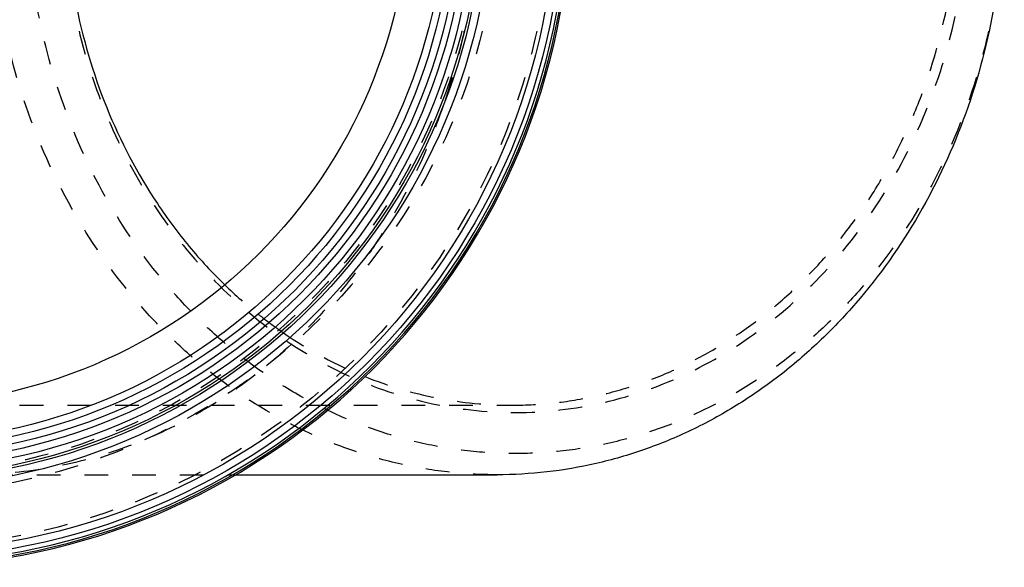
# Model space of a CAD drawing. Header units: millimetres. Extents: x 123 to 377, y 145 to 355.
# Tile 2 of 12: x 238 to 372, y 150 to 225. Entities that reach past the tile are written whole.
import ezdxf

# ---------------------------------------------------------------- set-up
doc = ezdxf.new("R2010")
doc.units = ezdxf.units.MM
doc.header["$LTSCALE"] = 32.592593
doc.linetypes.add('HIDDEN', pattern=[0.2, 0.1, -0.1])
doc.layers.get('0').update_dxf_attribs({"linetype": 'CONTINUOUS'})
doc.layers.add('KOERPER', color=7, linetype='CONTINUOUS')
doc.layers.add('KONST.EL_MIT_GEO', color=7, linetype='CONTINUOUS')

msp = doc.modelspace()

# ---------------------------------------------------------------- linework, layer by layer
at = {"color": 8, "linetype": 'HIDDEN'}
for centre, radius, start, end in [((309.53, 234.09), 63.07, 225.9577, 231.4724), ((308.31, 232.6), 61.13, 231.4983, 234.2307), ((307.81, 231.92), 60.29, 234.2373, 234.8705), ((307.67, 231.72), 60.04, 234.8705, 235.5579), ((306.39, 229.71), 57.67, 235.4797, 248.0644)]:
    msp.add_arc(centre, radius, start, end, dxfattribs=at)
for points, knots in [([(302.89, 162.81), (300.62, 162.81), (296.07, 163.07), (289.33, 164.23), (282.71, 166.15), (276.3, 168.8), (270.14, 172.17), (264.29, 176.22), (258.83, 180.91), (252.06, 188), (244.81, 198.25), (238.42, 212.14), (234.49, 227.18), (233.6, 237.59), (233.6, 242.81)], [0, 0, 0, 0, 0.057991, 0.116167, 0.174703, 0.233757, 0.293466, 0.353933, 0.415234, 0.477407, 0.604213, 0.734156, 0.866451, 1, 1, 1, 1]), ([(372.17, 242.81), (372.17, 237.78), (371.32, 227.74), (367.52, 213.24), (361.36, 199.85), (354.38, 189.98), (347.86, 183.14), (342.58, 178.62), (336.95, 174.72), (331.02, 171.47), (324.83, 168.91), (318.46, 167.07), (311.95, 165.95), (305.39, 165.58), (298.82, 165.95), (292.32, 167.07), (285.94, 168.91), (279.75, 171.47), (273.82, 174.72), (268.19, 178.62), (262.92, 183.14), (256.39, 189.98), (249.41, 199.85), (243.25, 213.24), (239.45, 227.74), (238.6, 237.78), (238.6, 242.81)], [0, 0, 0, 0, 0.066775, 0.132922, 0.197894, 0.261297, 0.292383, 0.323033, 0.353267, 0.383121, 0.412649, 0.441916, 0.471004, 0.5, 0.528996, 0.558084, 0.587351, 0.616879, 0.646733, 0.676967, 0.707617, 0.738703, 0.802106, 0.867078, 0.933225, 1, 1, 1, 1]), ([(243.46, 242.81), (243.46, 238.15), (244.25, 228.84), (247.77, 215.4), (253.49, 202.98), (261.2, 192.07), (270.62, 183.09), (281.41, 176.39), (293.15, 172.25), (305.39, 170.85), (317.62, 172.25), (329.36, 176.39), (340.15, 183.09), (349.57, 192.07), (357.28, 202.98), (363, 215.4), (366.52, 228.84), (367.31, 238.15), (367.31, 242.81)], [0, 0, 0, 0, 0.06682, 0.133013, 0.198029, 0.261476, 0.323178, 0.383223, 0.441969, 0.5, 0.558031, 0.616777, 0.676822, 0.738524, 0.801971, 0.866987, 0.93318, 1, 1, 1, 1]), ([(304.89, 172.31), (306.88, 172.31), (310.89, 172.54), (316.83, 173.56), (322.66, 175.25), (328.32, 177.59), (333.75, 180.56), (338.89, 184.13), (343.71, 188.26), (348.16, 192.92), (352.18, 198.05), (355.75, 203.62), (358.83, 209.56), (362.26, 217.94), (365.16, 229.04), (365.94, 238.21), (365.94, 242.81)], [0, 0, 0, 0, 0.057976, 0.116135, 0.174655, 0.233694, 0.293385, 0.353837, 0.415121, 0.477276, 0.540309, 0.604189, 0.668858, 0.734229, 0.866487, 1, 1, 1, 1]), ([(284.85, 176.22), (288.03, 174.94), (294.63, 172.98), (301.48, 172.31), (304.89, 172.31)], [0, 0, 0, 0, 0.50225, 1, 1, 1, 1])]:
    msp.add_open_spline(points, degree=3, knots=knots, dxfattribs=at)
at = {"color": 7, "linetype": 'Continuous'}
for points, knots in [([(243.83, 242.81), (243.83, 237.7), (244.79, 227.5), (249.06, 212.91), (254.87, 201.81), (260.7, 193.96), (263.97, 190.42), (265.69, 188.76)], [0, 0, 0, 0, 0.256638, 0.51031, 0.758515, 0.880191, 1, 1, 1, 1]), ([(372.17, 242.81), (372.17, 237.59), (371.28, 227.18), (367.35, 212.14), (360.96, 198.25), (353.71, 188), (346.95, 180.91), (341.48, 176.22), (335.64, 172.17), (329.48, 168.8), (323.06, 166.15), (316.44, 164.23), (309.7, 163.07), (305.15, 162.81), (302.89, 162.81)], [0, 0, 0, 0, 0.133549, 0.265844, 0.395787, 0.522593, 0.584766, 0.646067, 0.706534, 0.766243, 0.825297, 0.883833, 0.942009, 1, 1, 1, 1])]:
    msp.add_open_spline(points, degree=3, knots=knots, dxfattribs=at)
at = {"layer": 'KOERPER', "color": 8, "linetype": 'HIDDEN'}
for p, q in [((231.15, 172.31), (304.89, 172.31)), ((220.44, 162.81), (267.16, 162.81))]:
    msp.add_line(p, q, dxfattribs=at)
at = {"layer": 'KOERPER', "color": 7, "linetype": 'Continuous'}
msp.add_line((267.16, 162.81), (302.89, 162.81), dxfattribs=at)
at = {"layer": 'KOERPER', "color": 8, "linetype": 'HIDDEN'}
msp.add_circle((220.44, 242.81), 80, dxfattribs=at)
for points, knots in [([(300.44, 242.81), (300.44, 237.8), (299.62, 227.8), (297.18, 218.07), (295.57, 213.37)], [0, 0, 0, 0, 0.502178, 1, 1, 1, 1]), ([(295.57, 213.37), (294.31, 209.7), (292.07, 204.33), (288.37, 197.57), (284.29, 191.21), (278.44, 183.94), (270.33, 176.47), (261.34, 170.48), (251.67, 166.09), (241.53, 163.42), (234.6, 162.81), (231.15, 162.81)], [0, 0, 0, 0, 0.13328, 0.199131, 0.264363, 0.392757, 0.51843, 0.641512, 0.762376, 0.881617, 1, 1, 1, 1])]:
    msp.add_open_spline(points, degree=3, knots=knots, dxfattribs=at)
at = {"layer": 'KONST.EL_MIT_GEO', "color": 7, "linetype": 'Continuous'}
for radius in [91.54, 90.54, 81.75, 80.7, 80.35, 79.35, 78.35, 77.5, 76.5, 75.5, 70.5]:
    msp.add_circle((220.44, 242.81), radius, dxfattribs=at)
at = {"layer": 'KONST.EL_MIT_GEO', "color": 8, "linetype": 'HIDDEN'}
for radius in [89.97, 82.68, 80]:
    msp.add_circle((220.44, 242.81), radius, dxfattribs=at)
at = {"layer": 'KONST.EL_MIT_GEO', "color": 7, "linetype": 'Continuous'}
for radius, start, end in [(92.65, 100.1343, 79.8684), (92.44, 100.1626, 79.8401), (92.14, 100.1994, 79.8034)]:
    msp.add_arc((220.44, 242.81), radius, start, end, dxfattribs=at)

doc.saveas('drawing.dxf')
